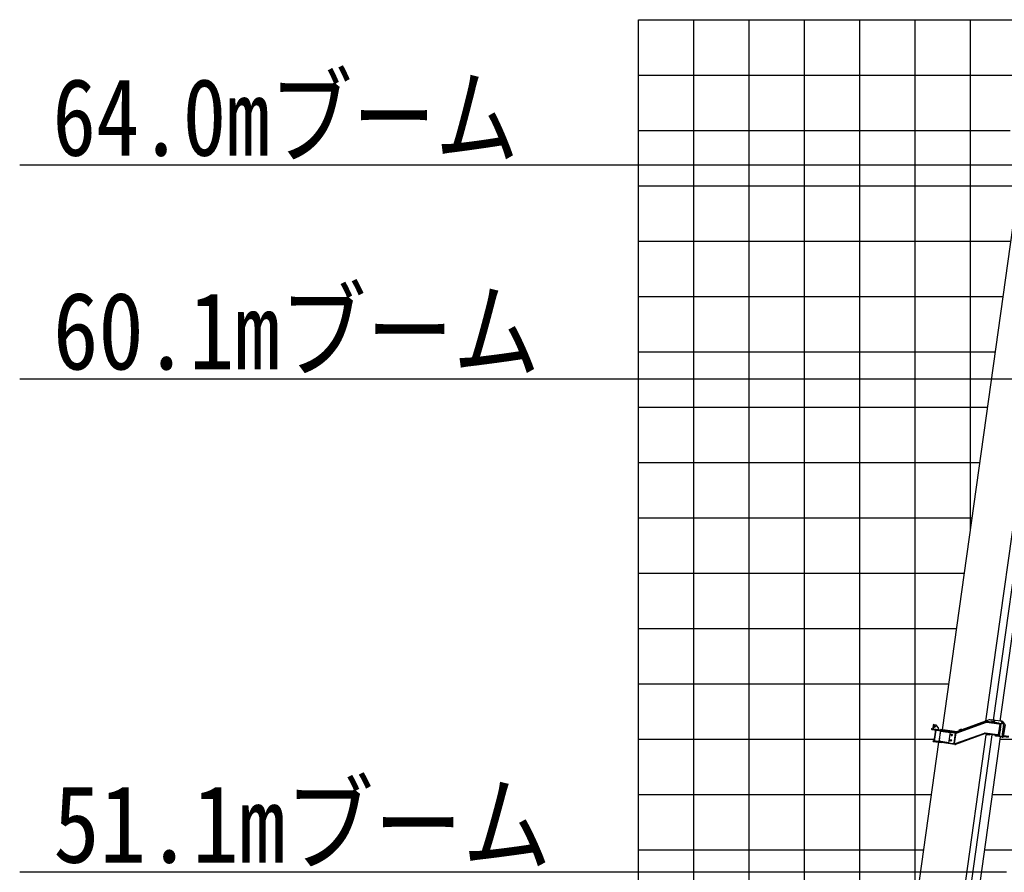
# Model space of a CAD drawing. Extents: x -50662 to 37979, y -56241 to 51651.
# Tile 11 of 15: x -50662 to -32866, y 15554 to 30959. Entities that reach past the tile are written whole.
import ezdxf

# ---------------------------------------------------------------- set-up
doc = ezdxf.new("R2010")
doc.units = 0
doc.layers.get('0').update_dxf_attribs({"linetype": 'CONTINUOUS'})

msp = doc.modelspace()

# ---------------------------------------------------------------- linework, layer by layer
at = {"color": 10, "linetype": 'Continuous'}
for p, q in [((-39477.448503, 30958.849295), (-31477.448503, 30958.849295)), ((-34477.448503, 14866.962692), (-34477.448503, 30958.849295)), ((-39477.448503, 25958.849295), (-32884.251081, 25958.849295)), ((-39477.448503, 20958.849295), (-33586.955255, 20958.849295)), ((-39477.448503, 15958.849295), (-34323.993848, 15958.849295)), ((-33220.253039, 15958.849295), (25522.551497, 15958.849295))]:
    msp.add_line(p, q, dxfattribs=at)
at = {"color": 151, "linetype": 'Continuous'}
for p, q in [((-39477.448503, -19732.68746), (-39477.448503, 30958.849295)), ((-39477.448503, 15958.849295), (-34323.993848, 15958.849295))]:
    msp.add_line(p, q, dxfattribs=at)
at = {"color": 7, "linetype": 'Continuous'}
for p, q in [((-38477.448503, -12104.99758), (-38477.448503, 30958.849295)), ((-37477.448503, -5810.910593), (-37477.448503, 30958.849295)), ((-36477.448503, 1096.083806), (-36477.448503, 30958.849295)), ((-35477.448503, 8121.020631), (-35477.448503, 30958.849295)), ((-33477.448503, 21738.03032), (-33477.448503, 30958.849295)), ((-39477.448503, 29958.849295), (25522.551497, 29958.849295)), ((-39477.448503, 28958.849295), (-32760.721454, 28958.849295)), ((-31034.481167, 28328.334335), (-50662.477312, 28328.334335)), ((-39477.448503, 27958.849295), (-32616.297675, 27958.849295)), ((-39477.448503, 26958.849295), (-32743.710246, 26958.849295)), ((-39477.448503, 24958.849295), (-33024.791916, 24958.849295)), ((-31577.256251, 24466.288865), (-50662.477312, 24466.288865)), ((-39477.448503, 23958.849295), (-33165.332751, 23958.849295)), ((-39477.448503, 22958.849295), (-33305.873585, 22958.849295)), ((-39477.448503, 21958.849295), (-33446.41442, 21958.849295)), ((-39477.448503, 19958.849295), (-33727.496089, 19958.849295)), ((-39477.448503, 18958.849295), (-33868.036924, 18958.849295)), ((-39477.448503, 17958.849295), (-34134.806246, 17958.849295)), ((-32939.171369, 17958.849295), (25522.551497, 17958.849295)), ((-39477.448503, 16958.849295), (-34183.453014, 16958.849295)), ((-33079.712204, 16958.849295), (25522.551497, 16958.849295)), ((-32829.814169, 15553.876248), (-50662.477312, 15553.876248))]:
    msp.add_line(p, q, dxfattribs=at)
at = {"color": 102, "linetype": 'Continuous'}
for p, q in [((-33200.193145, 18285.905819), (-31831.132731, 28027.276832)), ((-31706.660655, 28006.754061), (-33070.278701, 18304.107504)), ((-32939.679851, 18285.753032), (-31576.061805, 27988.39959)), ((-33984.572602, 18129.65486), (-32619.284504, 27844.184456)), ((-33074.356071, 18304.680541), (-33104.064113, 18308.855734))]:
    msp.add_line(p, q, dxfattribs=at)
at = {"color": 162, "linetype": 'Continuous'}
for p, q in [((-34176.119487, 18131.93458), (-34173.224578, 18152.532928)), ((-34151.22214, 18215.68473), (-34159.015798, 18160.229975)), ((-34159.015798, 18160.229975), (-34148.801878, 18146.677057)), ((-34137.66803, 18225.898502), (-34151.22214, 18215.68473)), ((-34150.92268, 18170.705821), (-34140.139988, 18169.190413)), ((-34146.289049, 18164.556762), (-34144.773638, 18175.339475)), ((-34145.007823, 18212.792214), (-34134.225131, 18211.276806)), ((-34144.024728, 18191.447913), (-34105.404036, 18186.020128)), ((-34140.374193, 18206.643155), (-34138.858781, 18217.425868)), ((-34137.66803, 18225.898502), (-34104.989897, 18221.30589)), ((-34127.428955, 18169.423144), (-34122.001168, 18208.043856)), ((-34104.989897, 18221.30589), (-34053.924199, 18153.53942)), ((-34056.707661, 18133.734058), (-34053.924199, 18153.53942)), ((-33720.313477, 18088.784268), (-33194.377376, 18277.897305)), ((-33717.606925, 18081.255459), (-33191.670804, 18270.368493)), ((-33717.585159, 18081.2524), (-33191.649057, 18270.365437)), ((-33715.555809, 18075.606201), (-33189.618312, 18264.720254)), ((-33139.533677, 18307.944657), (-33635.638404, 18127.699557)), ((-33182.932724, 18265.409063), (-32963.881843, 18234.623469)), ((-33182.119488, 18271.353473), (-32915.137552, 18233.831609)), ((-32959.374316, 18248.127806), (-33181.006034, 18279.276113)), ((-33115.500818, 18310.463058), (-33047.619328, 18300.922937)), ((-33099.326675, 18277.895103), (-33100.718406, 18267.992423)), ((-33057.735892, 18272.0499), (-33099.326675, 18277.895103)), ((-33059.127623, 18262.147219), (-33057.735892, 18272.0499)), ((-33053.186252, 18261.312214), (-33047.619328, 18300.922937)), ((-33052.939655, 18261.277557), (-33047.372731, 18300.88828)), ((-33050.156193, 18281.082918), (-33050.40279, 18281.117575)), ((-33046.047824, 18285.554663), (-33049.527152, 18260.797961)), ((-33042.855366, 18300.253405), (-33047.372731, 18300.88828)), ((-33046.047824, 18285.554663), (-33030.391179, 18298.501678)), ((-33044.772904, 18286.609413), (-33042.855366, 18300.253405)), ((-33036.523552, 18299.363527), (-33042.855366, 18300.253405)), ((-33037.466946, 18292.650936), (-33036.523552, 18299.363527)), ((-33030.391179, 18298.501678), (-33036.523552, 18299.363527)), ((-32923.446585, 18283.471596), (-33030.391179, 18298.501678)), ((-32948.892558, 18231.507278), (-32976.031313, 18038.405004)), ((-32962.963253, 18241.159575), (-32963.96526, 18234.029922)), ((-32963.881843, 18234.623469), (-32938.550964, 18231.063446)), ((-32960.599047, 18239.413388), (-32959.262869, 18248.920793)), ((-32959.374316, 18248.127806), (-32932.235029, 18244.313628)), ((-32938.550964, 18231.063446), (-32923.319789, 18228.922844)), ((-32935.915025, 18139.303089), (-32923.319789, 18228.922844)), ((-32932.235029, 18244.313628), (-32916.44053, 18242.093856)), ((-32923.319789, 18228.922844), (-32925.495955, 18235.287387)), ((-32923.446585, 18283.471596), (-32917.375865, 18282.618412)), ((-32920.955339, 18282.874935), (-32916.86468, 18282.30003)), ((-32879.788926, 18233.408655), (-32920.740206, 18281.94975)), ((-32911.795942, 18281.834205), (-32917.369824, 18282.617563)), ((-32914.859103, 18235.812878), (-32916.44053, 18242.093856)), ((-32915.137552, 18233.831609), (-32914.859103, 18235.812878)), ((-32873.718226, 18232.555474), (-32914.669487, 18281.096566)), ((-32911.795942, 18281.834205), (-32913.250247, 18279.415405)), ((-32911.795942, 18281.834205), (-32898.474717, 18279.962029)), ((-32909.088356, 18280.312189), (-32911.727652, 18277.610011)), ((-32878.668975, 18229.343587), (-32910.349031, 18003.928272)), ((-32909.303488, 18281.237374), (-32897.963513, 18279.643644)), ((-32909.088356, 18280.312189), (-32868.137075, 18231.771094)), ((-32872.598255, 18228.490403), (-32904.278312, 18003.075088)), ((-32898.697181, 18002.290711), (-32867.017124, 18227.706026)), ((-32898.456576, 18279.959479), (-32894.127777, 18279.351106)), ((-32895.943994, 18278.637449), (-32895.845287, 18279.339787)), ((-32854.817059, 18229.899088), (-32895.768319, 18278.44018)), ((-32894.471632, 18276.904451), (-32894.127777, 18279.351106)), ((-32853.697108, 18225.83402), (-32885.377164, 18000.418705)), ((-32877.772156, 18231.400673), (-32873.682705, 18230.825938)), ((-32867.017124, 18227.706026), (-32872.787002, 18227.147401)), ((-32868.137075, 18231.771094), (-32872.585956, 18229.911218)), ((-34557.748542, 8317.434955), (-33191.555974, 18038.400193)), ((-34450.484021, 8319.021974), (-33084.5002, 18038.501898)), ((-34296.99247, 8297.450144), (-32933.096245, 18002.076047)), ((-33723.99731, 18078.895563), (-34184.971196, 18143.681217)), ((-34175.785486, 18134.311125), (-33797.932682, 18081.207376)), ((-34173.55858, 18150.156384), (-34143.850538, 18145.981191)), ((-34143.850538, 18145.981191), (-33795.705776, 18097.052636)), ((-34111.418061, 18125.264873), (-34139.530958, 17925.231218)), ((-34106.812444, 18124.617596), (-34134.92534, 17924.583941)), ((-34094.748633, 18120.902987), (-34094.470356, 18122.883028)), ((-34094.748633, 18120.902987), (-34045.235229, 18113.944332)), ((-34022.572212, 18110.759253), (-34049.015101, 17922.60832)), ((-34021.582181, 18110.620113), (-34048.025071, 17922.46918)), ((-34045.263092, 18113.746081), (-34044.92909, 18116.122625)), ((-34045.235229, 18113.944332), (-33995.721826, 18106.985677)), ((-34039.006073, 17936.349056), (-34016.738377, 18094.791947)), ((-34022.278047, 18105.668773), (-33841.644774, 18080.282422)), ((-34021.700509, 18102.594597), (-34016.749169, 18101.898732)), ((-34019.076999, 18128.445414), (-34018.241994, 18134.386785)), ((-33764.733606, 18098.758504), (-34018.241994, 18134.386785)), ((-34015.346646, 18104.694628), (-34016.738377, 18094.791947)), ((-33995.721826, 18106.985677), (-33995.443549, 18108.965718)), ((-33947.92319, 18096.228444), (-33947.088185, 18102.169815)), ((-33944.861279, 18118.015075), (-33944.165414, 18122.966415)), ((-33868.783528, 17887.180148), (-33840.670631, 18087.213803)), ((-33830.861164, 18038.373781), (-33804.146167, 18034.619233)), ((-33819.380931, 18023.138998), (-33815.626383, 18049.853994)), ((-33797.932682, 18081.207376), (-33771.430454, 18077.482731)), ((-33795.705776, 18097.052636), (-33769.203548, 18093.32799)), ((-33753.526566, 18074.966503), (-33780.80446, 17880.8742)), ((-33745.44075, 18073.830116), (-33772.579505, 17880.727843)), ((-33771.430454, 18077.482731), (-33741.058754, 18073.214267)), ((-33769.203548, 18093.32799), (-33738.831848, 18089.059526)), ((-33765.410516, 18076.636684), (-33755.196574, 18063.083782)), ((-33729.084193, 18093.748306), (-33764.733606, 18098.758504)), ((-33752.864477, 17878.494527), (-33226.63497, 18068.633837)), ((-33224.595426, 18062.989901), (-33750.64037, 17872.918324)), ((-33221.876962, 18055.46681), (-33747.922073, 17865.394044)), ((-33729.864813, 18087.799292), (-33738.829432, 18089.059187)), ((-33736.105784, 18074.538575), (-33734.299813, 18074.284762)), ((-33731.558482, 18079.958216), (-33731.583873, 18079.961785)), ((-33682.632201, 18110.625162), (-33729.084193, 18093.748306)), ((-33725.428924, 18073.708626), (-33725.641601, 18079.641907)), ((-33724.827925, 18079.695204), (-33724.585427, 18079.710423)), ((-33640.546281, 18141.18597), (-33687.531565, 18124.084487)), ((-33687.531565, 18124.084487), (-33680.007143, 18103.411058)), ((-33633.021882, 18120.512524), (-33680.007143, 18103.411058)), ((-33640.546281, 18141.18597), (-33633.021882, 18120.512524)), ((-32990.418692, 18025.279605), (-33212.297007, 18056.462568)), ((-32989.305411, 18033.201017), (-33211.183725, 18064.38398)), ((-32991.298877, 18039.541135), (-33210.34855, 18070.326559)), ((-33134.11995, 18030.328086), (-33191.555974, 18038.400193)), ((-33132.032354, 18045.182107), (-33134.11995, 18030.328086)), ((-33031.273536, 18030.58992), (-33031.221547, 18030.582613)), ((-33020.724285, 18015.8706), (-33029.964919, 18029.358229)), ((-32915.568322, 17999.612658), (-33017.729605, 18013.97049)), ((-32992.217467, 18033.005029), (-32991.215292, 18040.13587)), ((-32965.967998, 18035.981112), (-32991.298877, 18039.541135)), ((-32989.193964, 18033.994003), (-32990.52997, 18024.487826)), ((-32963.279406, 18021.465427), (-32990.418692, 18025.279605)), ((-32962.166124, 18029.386839), (-32989.305411, 18033.201017)), ((-32965.967998, 18035.981112), (-32950.736824, 18033.84051)), ((-32947.484927, 18019.245658), (-32963.279406, 18021.465427)), ((-32943.955193, 18026.827459), (-32962.166124, 18029.386839)), ((-32950.736824, 18033.84051), (-32954.583166, 18028.321123)), ((-32950.736824, 18033.84051), (-32938.141761, 18123.459038)), ((-32947.484927, 18019.245658), (-32944.23347, 18024.847418)), ((-32944.23347, 18024.847418), (-32943.955193, 18026.827459)), ((-32911.148337, 18000.433725), (-32907.058886, 17999.85899)), ((-32903.916472, 17997.975097), (-32905.356141, 18000.519563)), ((-32898.697181, 18002.290711), (-32903.879923, 18005.90977)), ((-32899.496486, 17998.796164), (-32888.156511, 17997.202435)), ((-32887.16648, 17997.063295), (-32887.230551, 17997.0723)), ((-32883.985433, 18010.321386), (-32791.029326, 17997.257257)), ((-32882.315425, 18022.204107), (-32789.359318, 18009.139979)), ((-32881.48042, 18028.145478), (-32786.626464, 18014.814624)), ((-35425.28188, 8122.77778), (-34050.530256, 17904.64386)), ((-34151.538312, 17918.839616), (-34150.424858, 17926.762256)), ((-34151.538312, 17918.839616), (-34002.998102, 17897.963651)), ((-34150.424858, 17926.762256), (-34001.884647, 17905.886291)), ((-34122.583253, 17922.849374), (-34121.191522, 17932.752054)), ((-34121.191522, 17932.752054), (-34071.678119, 17925.793399)), ((-34073.208989, 17914.900688), (-34071.538812, 17926.784618)), ((-34071.678119, 17925.793399), (-34022.164715, 17918.834744)), ((-34047.329205, 17927.42052), (-33866.695932, 17902.034169)), ((-34045.926685, 17930.216397), (-34040.975345, 17929.520531)), ((-34039.006073, 17936.349056), (-34040.397804, 17926.446376)), ((-34023.556446, 17908.932063), (-34022.164715, 17918.834744)), ((-34003.109379, 17897.171872), (-34001.7732, 17906.679278)), ((-33761.333775, 17863.999945), (-34002.998102, 17897.963651)), ((-33760.220321, 17871.922585), (-34001.884647, 17905.886291)), ((-33975.201082, 17902.13616), (-33973.252625, 17916.000151)), ((-33844.778474, 17939.346975), (-33818.063477, 17935.592427)), ((-33833.298241, 17924.112191), (-33829.543693, 17950.827188)), ((-33801.444824, 17877.716311), (-33778.856001, 17894.73821)), ((-33780.80446, 17880.8742), (-33757.059535, 17877.537068)), ((-33780.80446, 17880.8742), (-33775.698092, 17874.097844)), ((-33756.101484, 17877.337087), (-33756.19691, 17877.315982)), ((-33756.19691, 17877.315982), (-33754.001762, 17872.024904)), ((-33756.101484, 17877.337087), (-33753.918248, 17872.040291)), ((-33752.864477, 17878.494527), (-33750.824763, 17872.851799))]:
    msp.add_line(p, q, dxfattribs=at)
msp.add_lwpolyline([(-33756.19691, 17877.315982), (-33756.316061, 17877.336444), (-33756.671903, 17877.42713), (-33757.059535, 17877.537068)], dxfattribs=at)
for centre, radius in [((-34145.531344, 18169.948119), 4.188), ((-34139.616487, 18212.034511), 4.188), ((-34124.714976, 18188.734104), 15.000001), ((-33817.503656, 18036.496506), 10.376001), ((-33831.420966, 17937.469699), 10.376001)]:
    msp.add_circle(centre, radius, dxfattribs=at)
for centre, radius, start, end in [((-34145.531344, 18169.948119), 5, 161.999986, 92.000007), ((-34139.616487, 18212.034511), 5, 161.999986, 92.000007), ((-33184.90295, 18251.548112), 28.000003, 81.999995, 109.777241), ((-33184.90295, 18251.548112), 20.000002, 81.999995, 109.777241), ((-33184.881184, 18251.545053), 20.000002, 81.999995, 109.777241), ((-33184.881184, 18251.545053), 14.000001, 81.999995, 109.777241), ((-33122.459473, 18260.949654), 50.000004, 81.999995, 109.96712), ((-34174.672032, 18142.233764), 8.000001, 82.000005, 262), ((-33817.503656, 18036.496506), 12.000001, 161.999986, 92.000007), ((-33726.018874, 18133.189172), 59.483784, 261.997133, 270.568335), ((-33727.081351, 18107.604653), 28.000003, 262, 289.777244), ((-33727.081351, 18107.604653), 20.000002, 262, 289.777244), ((-33725.711206, 18143.973969), 70.266672, 270.230437, 271.265554), ((-34693.987365, 18007.746771), 972.069849, 3.891888, 4.245582), ((-33727.059585, 18107.601594), 28.000003, 275.070927, 289.777244), ((-33727.059585, 18107.601594), 34.000003, 274.894056, 289.777244), ((-33215.080469, 18036.657207), 34.000003, 81.999995, 109.865978), ((-33215.080469, 18036.657207), 28.000003, 81.999995, 109.865978), ((-33215.080469, 18036.657207), 20.000002, 82.000005, 109.865978), ((-33831.420966, 17937.469699), 12.000001, 161.999986, 92.000007), ((-33757.436859, 17891.727946), 28.000003, 262, 289.865985), ((-33757.436859, 17891.727946), 20.000002, 262, 289.865985), ((-33492.238902, 17157.190092), 766.945385, 109.866074, 110.122916)]:
    msp.add_arc(centre, radius, start, end, dxfattribs=at)
for centre, major_axis, ratio, start_param, end_param in [((-32924.14245, 18278.520255), (0.695866, 4.95134), 0.913545, 5.5974557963, 6.2831853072), ((-32918.07173, 18277.667071), (-0.695866, -4.95134), 0.913545, 2.4558631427, 3.1415926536), ((-32912.491808, 18276.882864), (0.695866, 4.95134), 0.913545, 5.5974557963, 6.2831853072), ((-32899.170583, 18275.010688), (-0.695866, -4.95134), 0.913545, 2.4558631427, 3.1415926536), ((-32883.1924, 18229.979313), (0.695866, 4.95134), 0.913545, 4.7123889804, 5.5974557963), ((-32877.121681, 18229.126129), (-0.695866, -4.95134), 0.913545, 1.5707963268, 2.4558631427), ((-32871.54055, 18228.341752), (0.695866, 4.95134), 0.913545, 4.7123889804, 5.5974557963), ((-34128.129908, 18135.692695), (1.113453, 7.922628), 0.847363, 3.1299478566, 3.1415926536), ((-34128.129908, 18135.692695), (1.113453, 7.922628), 0.847363, 3.1415926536, 3.1479432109), ((-34128.129908, 18135.692695), (1.113453, 7.922628), 0.847363, 3.1415926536, 3.1549528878), ((-33739.9453, 18081.136907), (-1.113453, -7.922628), 0.892098, 0, 3.1415926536), ((-33033.655464, 18026.306999), (0.695866, 4.95134), 0.913545, 5.4977871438, 6.2831853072), ((-32934.611854, 18131.042067), (1.391731, 9.902681), 0.406737, 0.6435011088, 2.4980915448), ((-32914.872457, 18004.563998), (0.695866, 4.95134), 0.913545, 3.1415926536, 4.7123889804), ((-32908.801737, 18003.710814), (-0.695866, -4.95134), 0.913545, 0, 1.5707963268), ((-32903.220606, 18002.926437), (0.695866, 4.95134), 0.913545, 3.1415926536, 4.7123889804), ((-32889.90057, 18001.054428), (-0.695866, -4.95134), 0.913545, 0, 1.5707963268), ((-32889.90057, 18001.054428), (-0.695866, -4.95134), 0.913545, 0, 0.7123102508)]:
    msp.add_ellipse(centre, major_axis=major_axis, ratio=ratio, start_param=start_param, end_param=end_param, dxfattribs=at)

# ---------------------------------------------------------------- texts
at = {"color": 7, "linetype": 'Continuous', "char_height": 1400, "attachment_point": 1}
for s, insert in [('\\W0.823705;\\A1;64.0mブーム', (-50068.53192, 29901.253814)), ('\\W0.860642;\\A1;60.1mブーム', (-50059.913156, 26039.208344)), ('\\W0.880382;\\A1;51.1mブーム', (-50055.307279, 17126.795727))]:
    msp.add_mtext(s, dxfattribs=dict(at, insert=insert))

doc.saveas('drawing.dxf')
